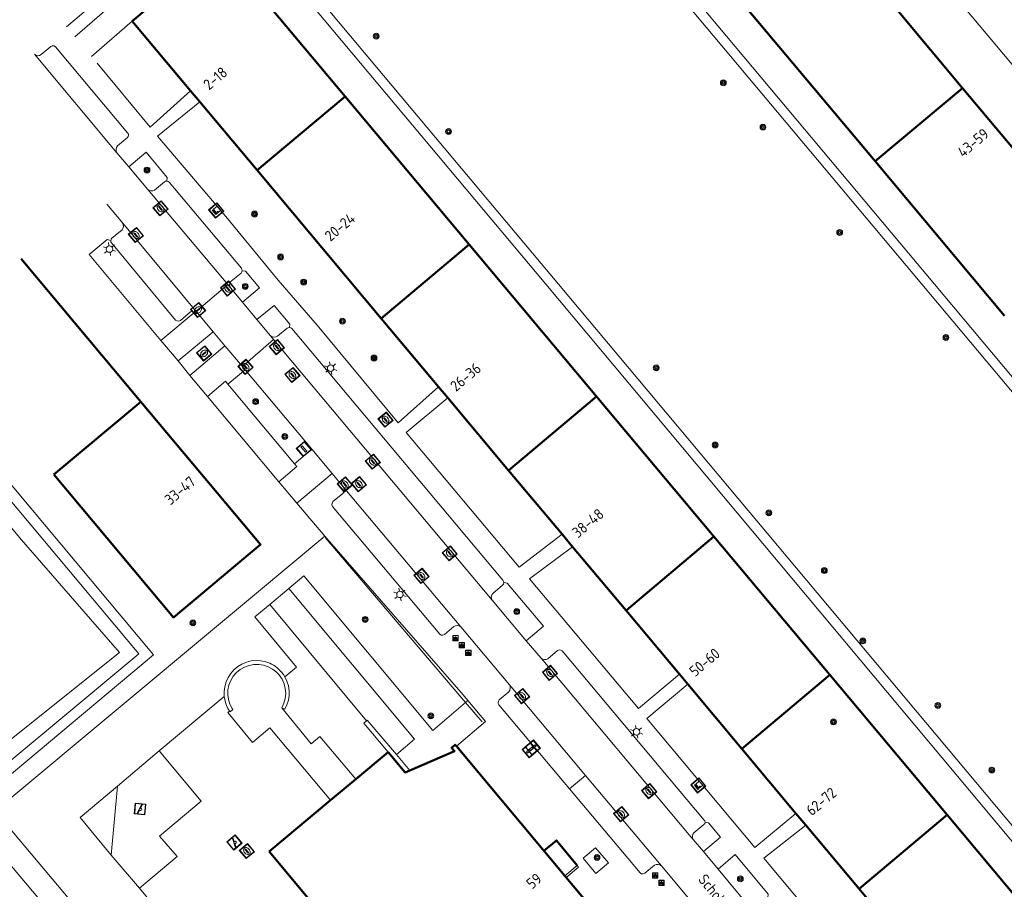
# Model space of a CAD drawing. Header units: metres. Extents: x 94279 to 96109, y 461866 to 463040.
# Tile 23 of 175: x 94545 to 94636, y 462694 to 462774. Entities that reach past the tile are written whole.
import ezdxf
from ezdxf.enums import TextEntityAlignment as Align

# ---------------------------------------------------------------- set-up
doc = ezdxf.new("R2010")
doc.units = ezdxf.units.M
doc.layers.get('0').update_dxf_attribs({"linetype": 'CONTINUOUS'})
for name, color, linetype, lineweight in [('B_BEBOUWINGSGRENS_0', 132, 'CONTINUOUS', 50), ('B_OVERBOUWLIJN_LIJN_1', 132, 'CONTINUOUS', 50), ('B_TUSSENMUUR_0', 132, 'CONTINUOUS', 50), ('G_GRENS_ALGEMEEN_0', 251, 'CONTINUOUS', 13), ('Q_BOOM_0', 251, 'CONTINUOUS', 13), ('Q_BRANDKRAAN_0', 251, 'CONTINUOUS', 13), ('Q_CAI-KAST_0', 251, 'CONTINUOUS', 13), ('Q_FIETSENREK_0', 251, 'CONTINUOUS', 13), ('Q_INSPECTIE_OF_RIOOLPUT_0', 251, 'CONTINUOUS', 13), ('Q_KOLK_0', 251, 'CONTINUOUS', 13), ('Q_LICHTMAST_0', 251, 'CONTINUOUS', 13), ('Q_OPLAADPAAL_0', 251, 'CONTINUOUS', 13), ('Q_SPEELVOORZIENING_0', 251, 'CONTINUOUS', 13), ('Q_VERKEERSBORDPAAL_0', 251, 'CONTINUOUS', 13), ('T_CULTUURGRENS_0', 251, 'CONTINUOUS', 13), ('T_HEK_0', 251, 'CONTINUOUS', 13), ('T_HEK_LIJN_0', 251, 'CONTINUOUS', 13), ('V_WEGGRENS_0', 251, 'CONTINUOUS', 13), ('Z_GBKN_HUISNUMMER_0', 251, 'CONTINUOUS', 13), ('Z_STRAATNAAM_0', 251, 'CONTINUOUS', 13)]:
    doc.layers.add(name, color=color, linetype=linetype, lineweight=lineweight)
doc.styles.get("Standard").update_dxf_attribs({"font": 'isocp.shx'})

# ---------------------------------------------------------------- blocks, each defined once
blk = doc.blocks.new('Q_LICHTMAST')
for points in [[(-0.26, 0.15), (-0.52, 0.3)], [(0, 0.3), (0, 0.6)], [(0.26, 0.15), (0.52, 0.3)], [(-0.26, -0.15), (-0.52, -0.3)], [(0, -0.3), (0, -0.6)], [(0.26, -0.15), (0.52, -0.3)]]:
    blk.add_lwpolyline(points)
blk.add_circle((0, 0), 0.3)
blk = doc.blocks.new('Q_VERKEERSBORDPAAL')
for points in [[(-0.5, 0.5), (0.5, 0.5), (0.5, -0.5), (-0.5, -0.5)], [(-0.08, 0.333), (0.071, 0.333), (0.071, -0.329), (-0.08, -0.329)]]:
    blk.add_lwpolyline(points, close=True)
blk.add_lwpolyline([(-0.442, 0.464), (0.438, 0.464, -0.414214), (0.459, 0.442), (0.459, -0.437, -0.414214), (0.438, -0.459), (-0.442, -0.459, -0.414214), (-0.463, -0.437), (-0.463, 0.442), (-0.463, 0.444), (-0.463, 0.446), (-0.463, 0.448), (-0.462, 0.45), (-0.461, 0.451), (-0.46, 0.453), (-0.459, 0.455), (-0.458, 0.456), (-0.457, 0.457), (-0.456, 0.459), (-0.454, 0.46), (-0.453, 0.461), (-0.451, 0.462), (-0.449, 0.462), (-0.447, 0.463), (-0.446, 0.463), (-0.444, 0.464), (-0.442, 0.464)], format="xyb")
blk = doc.blocks.new('Q_KOLK')
blk.add_lwpolyline([(-0.5, 0.5), (0.5, 0.5), (0.5, -0.5), (-0.5, -0.5)], close=True)
for points in [[(-0.442, 0.464), (0.438, 0.464, -0.414214), (0.459, 0.442), (0.459, -0.437, -0.414214), (0.438, -0.459), (-0.442, -0.459, -0.414214), (-0.463, -0.437), (-0.463, 0.442, -0.414214), (-0.442, 0.464)], [(-0.345, 0.105, 0.380426), (-0.276, -0.18)], [(-0.008, 0.266, 0.240218), (-0.345, 0.105)], [(-0.194, 0.045, 0.853344), (-0.194, -0.032)], [(0.331, 0.111, 0.240191), (-0.008, 0.266)], [(0.185, -0.032, 0.849746), (0.185, 0.045)], [(0.267, -0.176, 0.380426), (0.331, 0.111)], [(-0.276, -0.18, 0.148452), (0.012, -0.257)], [(0.012, -0.257, 0.131742), (0.267, -0.176)]]:
    blk.add_lwpolyline(points, format="xyb")
for points in [[(-0.194, 0.045), (0.185, 0.045)], [(0.185, -0.032), (-0.194, -0.032)]]:
    blk.add_lwpolyline(points)
blk = doc.blocks.new('Q_INSPECTIE_OF_RIOOLPUT')
blk.add_lwpolyline([(-0.5, 0.5), (0.5, 0.5), (0.5, -0.5), (-0.5, -0.5)], close=True)
for points in [[(-0.442, 0.464), (0.438, 0.464, -0.414214), (0.459, 0.442), (0.459, -0.437, -0.414214), (0.438, -0.459), (-0.442, -0.459, -0.414214), (-0.463, -0.437), (-0.463, 0.442), (-0.463, 0.444), (-0.463, 0.446), (-0.463, 0.448), (-0.462, 0.45), (-0.461, 0.451), (-0.46, 0.453), (-0.459, 0.455), (-0.458, 0.456), (-0.457, 0.457), (-0.456, 0.459), (-0.454, 0.46), (-0.453, 0.461), (-0.451, 0.462), (-0.449, 0.462), (-0.447, 0.463), (-0.446, 0.463), (-0.444, 0.464), (-0.442, 0.464)], [(-0.345, 0.105, 0.380426), (-0.276, -0.18)], [(-0.008, 0.266, 0.240218), (-0.345, 0.105)], [(-0.194, 0.045, 0.853344), (-0.194, -0.032)], [(0.331, 0.111, 0.240191), (-0.008, 0.266)], [(0.185, -0.032, 0.849746), (0.185, 0.045)], [(0.267, -0.176, 0.380426), (0.331, 0.111)], [(-0.276, -0.18, 0.148452), (0.012, -0.257)], [(0.012, -0.257, 0.131742), (0.267, -0.176)]]:
    blk.add_lwpolyline(points, format="xyb")
for points in [[(-0.194, 0.045), (0.185, 0.045)], [(0.185, -0.032), (-0.194, -0.032)]]:
    blk.add_lwpolyline(points)
blk = doc.blocks.new('Q_BRANDKRAAN')
blk.add_lwpolyline([(-0.5, 0.5), (0.5, 0.5), (0.5, -0.5), (-0.5, -0.5)], close=True)
for points in [[(-0.442, 0.464), (0.438, 0.464, -0.414214), (0.459, 0.442), (0.459, -0.437, -0.414214), (0.438, -0.459), (-0.442, -0.459, -0.414214), (-0.463, -0.437), (-0.463, 0.442), (-0.463, 0.444), (-0.463, 0.446), (-0.463, 0.448), (-0.462, 0.45), (-0.461, 0.451), (-0.46, 0.453), (-0.459, 0.455), (-0.458, 0.456), (-0.457, 0.457), (-0.456, 0.459), (-0.454, 0.46), (-0.453, 0.461), (-0.451, 0.462), (-0.449, 0.462), (-0.447, 0.463), (-0.446, 0.463), (-0.444, 0.464), (-0.442, 0.464)], [(-0.345, 0.105, 0.380426), (-0.276, -0.18)], [(-0.008, 0.266, 0.240218), (-0.345, 0.105)], [(-0.194, 0.045, 0.853344), (-0.194, -0.032)], [(0.331, 0.111, 0.240191), (-0.008, 0.266)], [(0.185, -0.032, 0.849746), (0.185, 0.045)], [(0.267, -0.176, 0.380426), (0.331, 0.111)], [(-0.276, -0.18, 0.148452), (0.012, -0.257)], [(0.012, -0.257, 0.131742), (0.267, -0.176)]]:
    blk.add_lwpolyline(points, format="xyb")
for points in [[(-0.194, 0.045), (0.185, 0.045)], [(0.185, -0.032), (-0.194, -0.032)]]:
    blk.add_lwpolyline(points)
blk = doc.blocks.new('Q_FIETSENREK')
for points in [[(-0.5, 0.5), (0.5, 0.5), (0.5, -0.5), (-0.5, -0.5)], [(-0.06, 0.15), (0.18, 0.05), (0.04, -0.09)]]:
    blk.add_lwpolyline(points, close=True)
for points in [[(-0.44, 0.46), (0.44, 0.46, -0.414214), (0.46, 0.44), (0.46, -0.44, -0.414214), (0.44, -0.46), (-0.44, -0.46, -0.414214), (-0.46, -0.44), (-0.46, 0.44), (-0.46, 0.44), (-0.46, 0.45), (-0.46, 0.45), (-0.46, 0.45), (-0.46, 0.45), (-0.46, 0.45), (-0.46, 0.45), (-0.46, 0.46), (-0.46, 0.46), (-0.46, 0.46), (-0.45, 0.46), (-0.45, 0.46), (-0.45, 0.46), (-0.45, 0.46), (-0.45, 0.46), (-0.45, 0.46), (-0.44, 0.46), (-0.44, 0.46)], [(-0.18, 0.11, 0.847256), (-0.32, -0.14)], [(-0.19, 0.08, 0.842492), (-0.3, -0.12)], [(-0.17, 0.06, 0.053288), (-0.19, 0.08)], [(-0.19, -0.13, 0.502492), (-0.15, 0.04)], [(-0.15, 0.09, 0.06236), (-0.18, 0.11)], [(-0.16, -0.16, 0.494489), (-0.12, 0.07)], [(-0.32, -0.14, 0.089606), (-0.42, -0.35)], [(-0.3, -0.16, 0.110942), (-0.37, -0.35)], [(-0.29, -0.1, 0.006942), (-0.3, -0.12)], [(-0.3, -0.16, 0.02458), (-0.28, -0.17)], [(-0.21, -0.1, 0.381614), (-0.29, -0.1)], [(-0.22, -0.14, 0.533998), (-0.28, -0.14)], [(-0.28, -0.14, 0.009682), (-0.27, -0.14)], [(-0.28, -0.17, 0.148109), (-0.2, -0.17)], [(-0.27, -0.14, 0.120201), (-0.22, -0.14)], [(-0.22, -0.14, 0.003554), (-0.22, -0.14)], [(-0.19, -0.13, 0.017985), (-0.21, -0.1)], [(-0.12, -0.35, 0.075837), (-0.2, -0.17)], [(-0.08, -0.35, 0.094234), (-0.16, -0.16)], [(0.1, -0.16, 0.385208), (0.19, -0.33)], [(0.21, -0.05, 0.224648), (0.11, -0.13)], [(0.13, -0.17, 0.376993), (0.2, -0.3)], [(0.21, -0.09, 0.20829), (0.14, -0.14)], [(0.19, -0.33, 1), (0.29, -0.06)], [(0.2, -0.3, 1), (0.28, -0.09)], [(0.29, -0.06, 0.086253), (0.24, -0.05)], [(0.28, -0.09, 0.079305), (0.24, -0.08)]]:
    blk.add_lwpolyline(points, format="xyb")
for points in [[(-0.17, 0.06), (-0.26, -0.04), (-0.24, -0.06), (-0.15, 0.04)], [(0.08, 0.22), (0, 0.25), (-0.15, 0.09)], [(-0.12, 0.07), (-0.09, 0.11), (0.02, -0.13), (0.1, -0.16)], [(0.24, -0.05), (0.23, 0.05), (0.26, 0.09), (0.3, 0.08), (0.31, 0.11), (0.19, 0.15), (0.18, 0.12), (0.23, 0.1), (0.21, 0.08), (-0.04, 0.17), (0, 0.22), (0.07, 0.19), (0.08, 0.22)], [(0.21, -0.05), (0.2, 0.03), (0.06, -0.11)], [(-0.42, -0.35), (-0.37, -0.35)], [(-0.12, -0.35), (-0.08, -0.35)], [(0.06, -0.11), (0.11, -0.13)], [(0.13, -0.17), (0.25, -0.22), (0.24, -0.08)], [(0.14, -0.14), (0.22, -0.17), (0.21, -0.09)]]:
    blk.add_lwpolyline(points)
blk = doc.blocks.new('Q_SPEELVOORZIENING')
blk.add_lwpolyline([(-0.5, 0.5), (0.5, 0.5), (0.5, -0.5), (-0.5, -0.5)], close=True)
for points in [[(-0.442, 0.464), (0.438, 0.464, -0.414214), (0.459, 0.442), (0.459, -0.437, -0.414214), (0.438, -0.459), (-0.442, -0.459, -0.414214), (-0.463, -0.437), (-0.463, 0.442), (-0.463, 0.444), (-0.463, 0.446), (-0.463, 0.448), (-0.462, 0.45), (-0.461, 0.451), (-0.46, 0.453), (-0.459, 0.455), (-0.458, 0.456), (-0.457, 0.457), (-0.456, 0.459), (-0.454, 0.46), (-0.453, 0.461), (-0.451, 0.462), (-0.449, 0.462), (-0.447, 0.463), (-0.446, 0.463), (-0.444, 0.464), (-0.442, 0.464)], [(-0.363, 0.198, 1.168313), (-0.386, 0.141)], [(-0.087, 0.021, 0.778987), (-0.04, -0.167)], [(-0.04, -0.167, 0.508825), (0.056, -0.036)], [(0.355, -0.156, 1.031322), (0.378, -0.1)]]:
    blk.add_lwpolyline(points, format="xyb")
for points in [[(-0.386, 0.141), (-0.087, 0.021)], [(-0.363, 0.198), (0.378, -0.1)], [(0.056, -0.036), (0.355, -0.156)]]:
    blk.add_lwpolyline(points)
blk = doc.blocks.new('Q_CAI-KAST')
for points in [[(-0.5, 0.5), (0.5, 0.5), (0.5, -0.5), (-0.5, -0.5)], [(-0.262, 0.264), (0.25, 0.264), (0.25, 0.187), (-0.262, 0.187)], [(-0.262, 0.107), (0.25, 0.107), (0.25, -0.332), (-0.262, -0.332)]]:
    blk.add_lwpolyline(points, close=True)
blk.add_lwpolyline([(-0.442, 0.464), (0.438, 0.464, -0.414214), (0.459, 0.442), (0.459, -0.437, -0.414214), (0.438, -0.459), (-0.442, -0.459, -0.414214), (-0.463, -0.437), (-0.463, 0.442), (-0.463, 0.444), (-0.463, 0.446), (-0.463, 0.448), (-0.462, 0.45), (-0.461, 0.451), (-0.46, 0.453), (-0.459, 0.455), (-0.458, 0.456), (-0.457, 0.457), (-0.456, 0.459), (-0.454, 0.46), (-0.453, 0.461), (-0.451, 0.462), (-0.449, 0.462), (-0.447, 0.463), (-0.446, 0.463), (-0.444, 0.464), (-0.442, 0.464)], format="xyb")
blk.add_circle((-0.177, -0.034), 0.0354)
blk = doc.blocks.new('Q_OPLAADPAAL')
for points in [[(-0.5, 0.5), (0.5, 0.5), (0.5, -0.5), (-0.5, -0.5)], [(-0.08, 0.333), (0.071, 0.333), (0.071, -0.329), (-0.08, -0.329)]]:
    blk.add_lwpolyline(points, close=True)
blk.add_lwpolyline([(-0.442, 0.464), (0.438, 0.464, -0.414214), (0.459, 0.442), (0.459, -0.437, -0.414214), (0.438, -0.459), (-0.442, -0.459, -0.414214), (-0.463, -0.437), (-0.463, 0.442), (-0.463, 0.444), (-0.463, 0.446), (-0.463, 0.448), (-0.462, 0.45), (-0.461, 0.451), (-0.46, 0.453), (-0.459, 0.455), (-0.458, 0.456), (-0.457, 0.457), (-0.456, 0.459), (-0.454, 0.46), (-0.453, 0.461), (-0.451, 0.462), (-0.449, 0.462), (-0.447, 0.463), (-0.446, 0.463), (-0.444, 0.464), (-0.442, 0.464)], format="xyb")
blk = doc.blocks.new('Q_BOOM')
for radius in [0.27, 0.18, 0.09]:
    blk.add_circle((0, 0), radius)

msp = doc.modelspace()

# ---------------------------------------------------------------- linework, layer by layer
at = {"layer": 'B_BEBOUWINGSGRENS_0'}
for p, q in [((94612.06, 462775.685), (94624.056, 462761.381)), ((94632.14, 462768.16), (94626.21, 462775.23)), ((94555.25, 462774.36), (94560.667, 462767.898)), ((94560.667, 462767.898), (94561.511, 462766.891)), ((94637.025, 462762.334), (94632.14, 462768.16)), ((94561.511, 462766.891), (94566.833, 462760.543)), ((94586.467, 462753.667), (94574.981, 462767.371)), ((94566.833, 462760.543), (94578.325, 462746.832)), ((94624.056, 462761.381), (94636.053, 462747.075)), ((94598.249, 462739.609), (94586.467, 462753.667)), ((94556.06, 462739.113), (94544.97, 462752.337)), ((94578.325, 462746.832), (94583.631, 462740.501)), ((94583.631, 462740.501), (94584.493, 462739.472)), ((94609.125, 462726.631), (94598.249, 462739.609)), ((94584.493, 462739.472), (94590.113, 462732.765)), ((94590.113, 462732.765), (94595.07, 462726.85)), ((94595.07, 462726.85), (94596.041, 462725.691)), ((94619.854, 462713.83), (94609.125, 462726.631)), ((94596.041, 462725.691), (94600.989, 462719.787)), ((94600.989, 462719.787), (94605.937, 462713.883)), ((94605.937, 462713.883), (94606.708, 462712.963)), ((94630.719, 462700.865), (94619.854, 462713.83)), ((94606.708, 462712.963), (94611.717, 462706.985)), ((94595.323, 462695.233), (94585.278, 462707.232)), ((94611.717, 462706.985), (94616.727, 462701.007)), ((94578.949, 462706.68), (94575.965, 462704.181)), ((94575.965, 462704.181), (94573.626, 462702.221)), ((94573.626, 462702.221), (94567.95, 462697.468)), ((94616.727, 462701.007), (94617.639, 462699.919)), ((94617.639, 462699.919), (94622.59, 462694.011)), ((94567.95, 462697.468), (94585.088, 462676.979)), ((94595.453, 462695.077), (94595.323, 462695.233)), ((94622.59, 462694.011), (94627.428, 462688.238))]:
    msp.add_line(p, q, dxfattribs=at)
for points in [[(94574.981, 462767.371), (94563.4, 462781.19), (94555.25, 462774.36)], [(94548.008, 462732.372), (94559.1, 462719.15), (94567.15, 462725.89), (94556.06, 462739.113)], [(94585.278, 462707.232), (94585.168, 462707.368), (94584.84, 462707.082), (94585.11, 462706.773), (94580.97, 462704.984)], [(94580.97, 462704.984), (94580.529, 462704.794), (94578.949, 462706.68)], [(94628.449, 462687.019), (94633.46, 462681.04), (94641.61, 462687.87), (94640.507, 462689.186), (94630.719, 462700.865)], [(94597.475, 462692.53), (94597.538, 462692.583), (94595.453, 462695.077)]]:
    msp.add_lwpolyline(points, dxfattribs=at)
at = {"layer": 'B_OVERBOUWLIJN_LIJN_1'}
msp.add_lwpolyline([(94596.478, 462696.187), (94594.548, 462698.506), (94593.392, 462697.541)], dxfattribs=at)
at = {"layer": 'B_TUSSENMUUR_0'}
for p, q in [((94624.056, 462761.381), (94632.14, 462768.16)), ((94566.833, 462760.543), (94574.981, 462767.371)), ((94586.467, 462753.667), (94578.325, 462746.832)), ((94590.113, 462732.765), (94598.249, 462739.609)), ((94556.06, 462739.113), (94548.008, 462732.372)), ((94609.125, 462726.631), (94600.989, 462719.787)), ((94619.854, 462713.83), (94611.717, 462706.985)), ((94630.719, 462700.865), (94622.59, 462694.011))]:
    msp.add_line(p, q, dxfattribs=at)
at = {"layer": 'G_GRENS_ALGEMEEN_0'}
for p, q in [((94555.25, 462774.36), (94551.489, 462771.081)), ((94568, 462720.345), (94569.772, 462721.832)), ((94576.943, 462709.57), (94568, 462720.345)), ((94557.744, 462706.79), (94563.786, 462711.835)), ((94586.133, 462711.261), (94586.349, 462711.446)), ((94553.892, 462703.54), (94557.744, 462706.79)), ((94580.97, 462704.984), (94579.735, 462706.443)), ((94553.325, 462697.153), (94553.892, 462703.54)), ((94555.935, 462694.088), (94553.325, 462697.153)), ((94559.725, 462689.537), (94555.935, 462694.088))]:
    msp.add_line(p, q, dxfattribs=at)
for points in [[(94569.772, 462721.832), (94571.145, 462722.984), (94583.113, 462708.676), (94586.133, 462711.261)], [(94569.772, 462721.832), (94581.412, 462707.884), (94579.735, 462706.443)], [(94569.401, 462713.643), (94570.471, 462714.533), (94566.605, 462719.189), (94568, 462720.345)], [(94569.401, 462713.643), (94569.258, 462713.869), (94569.096, 462714.081), (94568.916, 462714.279), (94568.718, 462714.459), (94568.506, 462714.621), (94568.341, 462714.728), (94568.17, 462714.823), (94567.993, 462714.908), (94567.811, 462714.981), (94567.624, 462715.042), (94567.18, 462715.135), (94566.728, 462715.161), (94566.277, 462715.118), (94565.837, 462715.008), (94565.419, 462714.834), (94565.031, 462714.598), (94564.683, 462714.308), (94564.383, 462713.968), (94564.137, 462713.588), (94563.951, 462713.174), (94563.829, 462712.738), (94563.773, 462712.288), (94563.786, 462711.835)], [(94564.273, 462710.479), (94564.322, 462710.407), (94564.574, 462710.611), (94564.509, 462710.711), (94564.305, 462711.114), (94564.172, 462711.546), (94564.112, 462711.994), (94564.129, 462712.446), (94564.222, 462712.888), (94564.387, 462713.309), (94564.621, 462713.695), (94564.916, 462714.037), (94565.265, 462714.325), (94565.657, 462714.55), (94566.081, 462714.706), (94566.525, 462714.789), (94566.977, 462714.796), (94567.424, 462714.727), (94567.852, 462714.584), (94568.251, 462714.371), (94568.464, 462714.218), (94568.66, 462714.046), (94568.839, 462713.854), (94568.998, 462713.646), (94569.136, 462713.424), (94569.324, 462713.004), (94569.438, 462712.558), (94569.474, 462712.099), (94569.431, 462711.641), (94569.311, 462711.197), (94569.116, 462710.78)], [(94569.116, 462710.78), (94569.395, 462710.64), (94569.589, 462711.044), (94569.722, 462711.473), (94569.789, 462711.916), (94569.79, 462712.365), (94569.724, 462712.809), (94569.594, 462713.238), (94569.401, 462713.643)], [(94563.786, 462711.835), (94563.83, 462711.547), (94563.901, 462711.266), (94564, 462710.992), (94564.124, 462710.729), (94564.273, 462710.479)], [(94573.626, 462702.221), (94568.012, 462708.914), (94566.404, 462707.568), (94564.123, 462710.333), (94564.273, 462710.479)], [(94575.965, 462704.181), (94572.651, 462708.126), (94571.846, 462707.447), (94569.116, 462710.78)], [(94576.943, 462709.57), (94576.702, 462709.362), (94578.949, 462706.68)], [(94579.735, 462706.443), (94577.028, 462709.643), (94576.943, 462709.57)], [(94557.744, 462706.79), (94561.642, 462702.15), (94557.777, 462698.908), (94559.413, 462697.021), (94555.935, 462694.088)], [(94553.325, 462697.153), (94550.436, 462700.629), (94553.892, 462703.54)]]:
    msp.add_lwpolyline(points, dxfattribs=at)
at = {"layer": 'T_CULTUURGRENS_0'}
msp.add_line((94597.023, 462696.858), (94598.193, 462695.455), dxfattribs=at)
for points in [[(94515.559, 462746.361), (94522.95, 462752.72), (94545, 462726.33), (94554.1, 462715.89), (94537.74, 462702.84), (94506.77, 462738.8), (94514.602, 462745.537)], [(94598.193, 462695.455), (94599.363, 462696.416), (94598.17, 462697.814), (94597.023, 462696.858)]]:
    msp.add_lwpolyline(points, dxfattribs=at)
at = {"layer": 'T_HEK_0'}
msp.add_lwpolyline([(94523.347, 462685.098), (94543.939, 462702.348), (94573.086, 462726.677)], dxfattribs=at)
at = {"layer": 'T_HEK_LIJN_0'}
for p, q in [((94586.133, 462711.261), (94573.128, 462726.542)), ((94587.658, 462709.47), (94586.133, 462711.261))]:
    msp.add_line(p, q, dxfattribs=at)
at = {"layer": 'V_WEGGRENS_0'}
for p, q in [((94628.38, 462750), (94584.405, 462802.437)), ((94564.055, 462785.203), (94549.953, 462772.896)), ((94640.828, 462765.449), (94629.993, 462778.414)), ((94553.852, 462762.174), (94546.213, 462771.294)), ((94552.007, 462770.467), (94556.911, 462764.529)), ((94556.911, 462764.529), (94560.667, 462767.898)), ((94561.511, 462766.891), (94557.608, 462763.691)), ((94554.957, 462760.85), (94553.852, 462762.174)), ((94554.957, 462760.85), (94556.694, 462758.766)), ((94564.114, 462749.961), (94556.694, 462758.766)), ((94552.915, 462757.398), (94554.38, 462755.65)), ((94554.38, 462755.65), (94561.185, 462747.48)), ((94557.903, 462744.782), (94551.285, 462752.735)), ((94561.185, 462747.48), (94564.114, 462749.961)), ((94564.114, 462749.961), (94564.372, 462749.655)), ((94564.372, 462749.655), (94565.473, 462748.337)), ((94662.57, 462709.23), (94628.38, 462750)), ((94565.473, 462748.337), (94566.809, 462746.717)), ((94557.903, 462744.782), (94561.096, 462747.454)), ((94561.096, 462747.454), (94561.283, 462747.363)), ((94561.283, 462747.363), (94561.185, 462747.48)), ((94561.283, 462747.363), (94562.757, 462745.601)), ((94566.809, 462746.717), (94568.072, 462745.212)), ((94559.527, 462742.898), (94562.757, 462745.601)), ((94562.757, 462745.601), (94563.853, 462744.292)), ((94568.072, 462745.212), (94568.345, 462744.886)), ((94559.527, 462742.898), (94557.903, 462744.782)), ((94563.853, 462744.292), (94560.586, 462741.559)), ((94565.462, 462742.368), (94563.853, 462744.292)), ((94568.345, 462744.886), (94565.462, 462742.368)), ((94588.592, 462720.738), (94568.345, 462744.886)), ((94560.586, 462741.559), (94559.527, 462742.898)), ((94565.462, 462742.368), (94565.735, 462742.072)), ((94562.236, 462739.608), (94560.586, 462741.559)), ((94565.735, 462742.072), (94564.13, 462740.757)), ((94571.893, 462734.714), (94565.735, 462742.072)), ((94564.13, 462740.757), (94570.296, 462733.378)), ((94579.889, 462737.154), (94583.631, 462740.501)), ((94568.837, 462731.701), (94562.236, 462739.608)), ((94584.493, 462739.472), (94580.625, 462736.273)), ((94580.625, 462736.273), (94591.105, 462723.808)), ((94570.296, 462733.378), (94571.893, 462734.714)), ((94571.893, 462734.714), (94573.78, 462732.469)), ((94573.78, 462732.469), (94570.519, 462729.727)), ((94573.78, 462732.469), (94574.807, 462731.248)), ((94570.519, 462729.727), (94568.837, 462731.701)), ((94574.807, 462731.248), (94585.689, 462718.271)), ((94573.086, 462726.677), (94570.519, 462729.727)), ((94591.105, 462723.808), (94595.07, 462726.85)), ((94596.041, 462725.691), (94592.047, 462722.708)), ((94592.047, 462722.708), (94602.155, 462710.712)), ((94588.592, 462720.738), (94591.753, 462716.984)), ((94585.689, 462718.271), (94590.202, 462712.9)), ((94591.753, 462716.984), (94593.117, 462715.372)), ((94607.006, 462698.834), (94593.117, 462715.372)), ((94602.155, 462710.712), (94605.937, 462713.883)), ((94590.202, 462712.9), (94597.238, 462704.519)), ((94606.708, 462712.963), (94602.927, 462709.79)), ((94602.927, 462709.79), (94612.922, 462697.835)), ((94595.755, 462703.277), (94597.238, 462704.519)), ((94597.238, 462704.519), (94604.091, 462696.358)), ((94612.922, 462697.835), (94616.727, 462701.007)), ((94617.639, 462699.919), (94613.738, 462696.863)), ((94607.006, 462698.834), (94607.215, 462698.584)), ((94607.215, 462698.584), (94608.17, 462697.47)), ((94608.17, 462697.47), (94609.513, 462695.852)), ((94613.738, 462696.863), (94623.655, 462685.051)), ((94604.261, 462696.156), (94604.091, 462696.358)), ((94609.513, 462695.852), (94612.372, 462692.421))]:
    msp.add_line(p, q, dxfattribs=at)
for points in [[(94549.178, 462773.815), (94551.584, 462775.85), (94554.454, 462778.278), (94590.93, 462809.136), (94598.539, 462815.979)], [(94585.256, 462802.823), (94629.554, 462750), (94671.937, 462699.46)], [(94647.84, 462685.152), (94642.909, 462691.036), (94593.559, 462750), (94564.055, 462785.203)], [(94564.733, 462785.795), (94594.733, 462750), (94642.635, 462692.844)], [(94553.852, 462762.174), (94553.786, 462762.33), (94553.77, 462762.499), (94553.807, 462762.664), (94553.892, 462762.811), (94554.824, 462763.571), (94554.899, 462763.666), (94554.928, 462763.783), (94554.908, 462763.902), (94554.841, 462764.003), (94548.159, 462771.978), (94548.02, 462772.054), (94547.862, 462772.065), (94547.714, 462772.01), (94546.819, 462771.251), (94546.673, 462771.171), (94546.507, 462771.151), (94546.346, 462771.194), (94546.213, 462771.294)], [(94537.263, 462769.432), (94522.675, 462756.985), (94557.24, 462715.68), (94536.79, 462698.59), (94535.88, 462699.68), (94502.14, 462739.9), (94487.474, 462727.83)], [(94557.608, 462763.691), (94563.927, 462756.254), (94568.79, 462750.359), (94572.384, 462746.193), (94579.889, 462737.154)], [(94558.467, 462759.547), (94558.514, 462759.867), (94556.563, 462762.208), (94554.957, 462760.85)], [(94556.694, 462758.766), (94556.842, 462758.679), (94557.009, 462758.639), (94557.18, 462758.652), (94557.34, 462758.715), (94558.261, 462759.484), (94558.358, 462759.534), (94558.467, 462759.547)], [(94565.441, 462751.242), (94565.428, 462751.362), (94565.371, 462751.469), (94558.686, 462759.435), (94558.588, 462759.513), (94558.467, 462759.547)], [(94514.602, 462745.537), (94512.787, 462747.734), (94503.82, 462740.19), (94536.98, 462700.06), (94555.86, 462715.77), (94522.36, 462755.785), (94513.814, 462748.598), (94515.559, 462746.361)], [(94554.38, 462755.65), (94554.433, 462755.494), (94554.441, 462755.329), (94554.403, 462755.169), (94554.322, 462755.025), (94553.387, 462754.253), (94553.312, 462754.159), (94553.28, 462754.043)], [(94553.28, 462754.043), (94552.953, 462754.134), (94551.285, 462752.735)], [(94561.096, 462747.454), (94560.873, 462747.479), (94560.654, 462747.426), (94559.728, 462746.646), (94559.58, 462746.59), (94559.423, 462746.602), (94559.285, 462746.68), (94553.355, 462753.824), (94553.295, 462753.926), (94553.28, 462754.043)], [(94565.441, 462751.242), (94565.41, 462751.129), (94565.34, 462751.035), (94564.415, 462750.283), (94564.319, 462750.142), (94564.277, 462749.977), (94564.296, 462749.807), (94564.372, 462749.655)], [(94565.473, 462748.337), (94567.057, 462749.66), (94565.76, 462751.213), (94565.441, 462751.242)], [(94569.828, 462745.988), (94569.872, 462746.31), (94568.413, 462748.03), (94566.809, 462746.717)], [(94568.072, 462745.212), (94568.221, 462745.128), (94568.389, 462745.094), (94568.56, 462745.113), (94568.716, 462745.183), (94569.605, 462745.914), (94569.709, 462745.972), (94569.828, 462745.988)], [(94569.828, 462745.988), (94569.942, 462745.961), (94570.039, 462745.894), (94589.591, 462722.587), (94589.648, 462722.485), (94589.666, 462722.369)], [(94562.236, 462739.608), (94563.916, 462741.014), (94564.13, 462740.757)], [(94570.296, 462733.378), (94570.518, 462733.114), (94568.837, 462731.701)], [(94585.689, 462718.271), (94585.54, 462718.362), (94585.368, 462718.399), (94585.195, 462718.375), (94585.039, 462718.295), (94584.167, 462717.566), (94584.031, 462717.496), (94583.878, 462717.503), (94583.748, 462717.584), (94583.742, 462717.591), (94583.737, 462717.597), (94573.798, 462729.409), (94573.742, 462729.566), (94573.763, 462729.731), (94573.855, 462729.869), (94574.749, 462730.597), (94574.846, 462730.743), (94574.891, 462730.912), (94574.877, 462731.087), (94574.807, 462731.248)], [(94586.349, 462711.446), (94585.909, 462711.97), (94573.086, 462726.677)], [(94589.666, 462722.369), (94589.64, 462722.242), (94589.567, 462722.135), (94588.649, 462721.371), (94588.558, 462721.228), (94588.517, 462721.064), (94588.528, 462720.895), (94588.592, 462720.738)], [(94591.753, 462716.984), (94593.337, 462718.337), (94589.989, 462722.329), (94589.666, 462722.369)], [(94593.117, 462715.372), (94593.263, 462715.282), (94593.429, 462715.241), (94593.599, 462715.253), (94593.758, 462715.317), (94594.646, 462716.081), (94594.791, 462716.144), (94594.948, 462716.131), (94595.08, 462716.043), (94608.23, 462700.394), (94608.284, 462700.304), (94608.304, 462700.201)], [(94595.755, 462703.277), (94589.207, 462711.066), (94589.152, 462711.174), (94589.141, 462711.295), (94589.175, 462711.411), (94589.249, 462711.507), (94590.138, 462712.262), (94590.225, 462712.407), (94590.267, 462712.571), (94590.259, 462712.74), (94590.202, 462712.9)], [(94585.278, 462707.232), (94587.972, 462709.513), (94586.349, 462711.446)], [(94604.261, 462696.156), (94604.117, 462696.243), (94603.953, 462696.283), (94603.784, 462696.272), (94603.627, 462696.21), (94602.728, 462695.461), (94602.582, 462695.399), (94602.423, 462695.413), (94602.29, 462695.5), (94595.755, 462703.277)], [(94524.397, 462683.847), (94543.47, 462700.16), (94558.909, 462681.81)], [(94608.304, 462700.201), (94608.279, 462700.072), (94608.201, 462699.966), (94607.28, 462699.21), (94607.187, 462699.07), (94607.143, 462698.908), (94607.153, 462698.74), (94607.215, 462698.584)], [(94608.17, 462697.47), (94609.735, 462698.794), (94608.617, 462700.138), (94608.304, 462700.201)], [(94557.3, 462680.41), (94542.58, 462697.88), (94540.365, 462696.018)], [(94614.128, 462693.217), (94614.154, 462693.522), (94611.09, 462697.191), (94609.513, 462695.852)], [(94595.453, 462695.077), (94596.604, 462696.028), (94596.478, 462696.187), (94595.323, 462695.233)], [(94609.428, 462690.013), (94607.236, 462692.604), (94604.261, 462696.156)]]:
    msp.add_lwpolyline(points, dxfattribs=at)

# ---------------------------------------------------------------- block references
at = {"layer": 'Q_BOOM_0'}
for p, rotation in [((94577.857, 462772.958), 129.9665712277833), ((94610.003, 462768.647), 129.9840513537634), ((94584.558, 462764.13), 129.9665712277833), ((94613.672, 462764.546), 129.9840513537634), ((94556.632, 462760.566), 129.8079783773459), ((94566.591, 462756.496), 129.5204625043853), ((94620.775, 462754.788), 129.9840513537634), ((94569.006, 462752.516), 129.5204625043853), ((94571.138, 462750.198), 130.7842754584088), ((94565.731, 462749.797), 129.8672067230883), ((94574.729, 462746.577), 129.7025425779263), ((94630.617, 462745.06), 129.9834263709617), ((94577.652, 462743.165), 129.7025425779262), ((94603.787, 462742.249), 129.9661120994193), ((94566.693, 462739.127), 129.8826225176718), ((94569.388, 462735.898), 129.8826225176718), ((94609.247, 462735.112), 129.9661120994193), ((94614.22, 462728.825), 129.9661120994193), ((94619.353, 462723.483), 129.9661120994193), ((94590.87, 462719.684), 129.9857990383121), ((94560.879, 462718.64), 39.93832936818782), ((94576.837, 462718.966), 129.9109692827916), ((94622.917, 462716.968), 129.9661120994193), ((94629.868, 462710.998), 129.9661120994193), ((94582.913, 462710.032), 129.9109692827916), ((94620.206, 462709.472), 129.9638642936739), ((94634.865, 462705.021), 129.9661120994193), ((94598.308, 462696.925), 130.4761801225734), ((94611.575, 462694.944), 129.8039284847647)]:
    msp.add_blockref('Q_BOOM', p, dxfattribs=dict(at, rotation=rotation))
at = {"layer": 'Q_BRANDKRAAN_0', "rotation": 129.7025425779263}
for p in [(94578.716, 462737.459), (94578.731, 462737.46)]:
    msp.add_blockref('Q_BRANDKRAAN', p, dxfattribs=at)
at = {"layer": 'Q_CAI-KAST_0'}
for p, rotation in [((94563.043, 462756.827), 130.353576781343), ((94607.683, 462703.596), 129.8973723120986)]:
    msp.add_blockref('Q_CAI-KAST', p, dxfattribs=dict(at, rotation=rotation))
at = {"layer": 'Q_FIETSENREK_0', "xscale": 0.5, "yscale": 0.5}
for p in [(94585.204, 462717.238), (94585.782, 462716.569), (94586.385, 462715.861), (94603.696, 462695.254), (94604.276, 462694.571)]:
    msp.add_blockref('Q_FIETSENREK', p, dxfattribs=at)
at = {"layer": 'Q_INSPECTIE_OF_RIOOLPUT_0'}
for p, rotation in [((94570.098, 462741.593), 129.9783031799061), ((94576.256, 462731.487), 129.981869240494)]:
    msp.add_blockref('Q_INSPECTIE_OF_RIOOLPUT', p, dxfattribs=dict(at, rotation=rotation))
at = {"layer": 'Q_KOLK_0'}
for p, rotation in [((94557.885, 462757.018), 130.1209399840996), ((94555.606, 462754.555), 129.7917723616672), ((94564.13, 462749.599), 130.1354855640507), ((94561.368, 462747.609), 40.2661596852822), ((94561.926, 462743.591), 39.91407591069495), ((94568.654, 462744.177), 129.9783031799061), ((94565.761, 462742.338), 132.6852620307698), ((94577.542, 462733.568), 129.9783031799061), ((94574.951, 462731.463), 130.0676557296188), ((94584.662, 462725.077), 129.9783031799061), ((94582.055, 462722.991), 129.981869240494), ((94593.947, 462714.014), 130.024327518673), ((94591.37, 462711.861), 130.0140622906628), ((94603.136, 462703.072), 130.024327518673), ((94600.542, 462700.938), 130.0210376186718), ((94565.882, 462697.519), 129.9107567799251)]:
    msp.add_blockref('Q_KOLK', p, dxfattribs=dict(at, rotation=rotation))
at = {"layer": 'Q_LICHTMAST_0'}
for p, rotation in [((94553.163, 462753.253), 129.694952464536), ((94573.638, 462742.226), 129.9929376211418), ((94580.056, 462721.28), 130.0783449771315), ((94601.969, 462708.553), 130.0406474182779)]:
    msp.add_blockref('Q_LICHTMAST', p, dxfattribs=dict(at, rotation=rotation))
at = {"layer": 'Q_OPLAADPAAL_0', "rotation": 130.0528510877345}
msp.add_blockref('Q_OPLAADPAAL', (94592.351, 462707.098), dxfattribs=at)
at = {"layer": 'Q_SPEELVOORZIENING_0'}
for p, rotation in [((94555.992, 462701.418), 84.9269191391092), ((94564.725, 462698.315), 129.9107567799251)]:
    msp.add_blockref('Q_SPEELVOORZIENING', p, dxfattribs=dict(at, rotation=rotation))
at = {"layer": 'Q_VERKEERSBORDPAAL_0'}
for p, rotation in [((94571.161, 462734.739), 39.91479302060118), ((94592.077, 462706.861), 130.0528510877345)]:
    msp.add_blockref('Q_VERKEERSBORDPAAL', p, dxfattribs=dict(at, rotation=rotation))

# ---------------------------------------------------------------- texts
at = {"layer": 'Z_GBKN_HUISNUMMER_0'}
for s, rotation, p in [('2-18', 40, (94562.957, 462769.058)), ('43-59', 40, (94633.13, 462763.089)), ('20-24', 40, (94574.495, 462755.293)), ('26-36', 39.9, (94586.135, 462741.404)), ('33-47', 40, (94559.69, 462730.895)), ('38-48', 40, (94597.467, 462727.882)), ('50-60', 39.9, (94608.269, 462714.992)), ('62-72', 40, (94619.07, 462702.104)), ('59', 39.9, (94592.472, 462694.745))]:
    msp.add_text(s, height=1, rotation=rotation, dxfattribs=at).set_placement(p, align=Align.MIDDLE)
at = {"layer": 'Z_STRAATNAAM_0', "linetype": 'Continuous'}
msp.add_text('Scholtenstraat', height=1, rotation=309.16391, dxfattribs=at).set_placement((94610.518, 462692.086), align=Align.MIDDLE)

doc.saveas('drawing.dxf')
